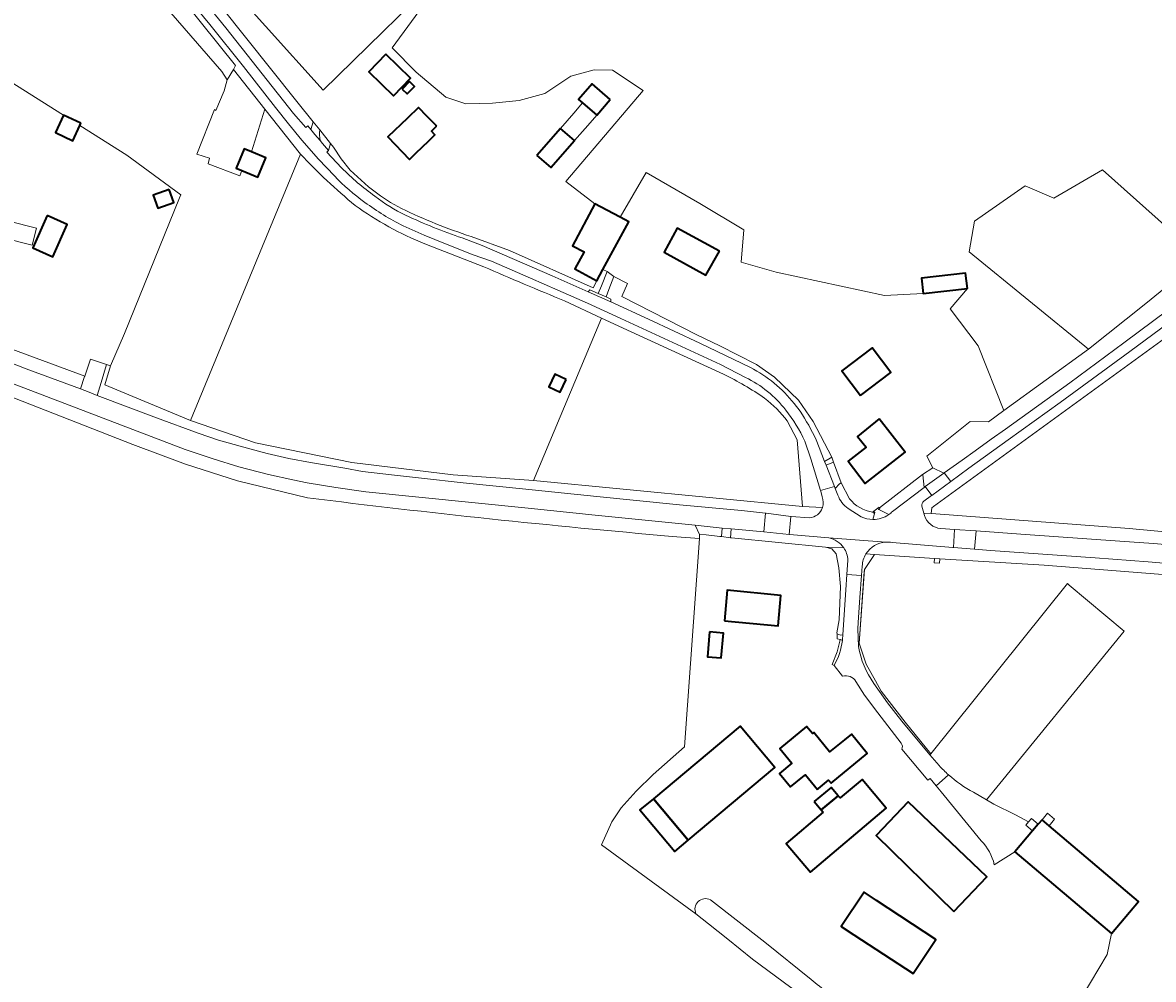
# Model space of a CAD drawing. Header units: metres. Extents: x 200176 to 205485, y 394066 to 399855.
# Tile 94 of 230: x 202569 to 202883, y 397130 to 397396. Entities that reach past the tile are written whole.
import ezdxf
from ezdxf.enums import TextEntityAlignment as Align

# ---------------------------------------------------------------- set-up
doc = ezdxf.new("R2010")
doc.units = ezdxf.units.M
for name, color, linetype, lineweight in [('B-WE-GR-BOS_GEMENGD-GV', 40, 'Continuous', 13), ('B-WE-GR-BOS_LOOF-GV', 40, 'Continuous', 13), ('B-WE-GR-BOS_NAALD-GV', 40, 'Continuous', 13), ('B-WE-GR-GRAS-GV', 60, 'Continuous', 13), ('B-WE-IE-TERREINAFSCHEIDING_KUNSTMATIG_HEKWERK-G', 20, 'IE-TERREINAFSCHEIDING-KUNSTMATIG', 18), ('B-WE-IE-TERREINAFSCHEIDING_KUNSTMATIG_MUUR-GV', 90, 'Continuous', 18), ('B-WE-OG-BEBOUWING-GV', 7, 'Continuous', 35), ('B-WE-OG-BEBOUWING-T18', 10, 'Continuous', 18), ('B-WE-OG-BEBOUWING_LAGE TRAFO-GV', 7, 'Continuous', 18), ('B-WE-OG-BEBOUWING_LOODS-GV', 7, 'Continuous', 35), ('B-WE-OG-BEBOUWING_LUIFEL-GV', 7, 'Continuous', 18), ('B-WE-OG-BEBOUWING_SCHUUR-GV', 7, 'Continuous', 35), ('B-WE-OG-TERREIN_ERF-GV', 7, 'Continuous', 18), ('B-WE-OG-TERREIN_ONBEGROEID-GV', 7, 'Continuous', 18), ('B-WE-OG-TOPOGRAFIE-T18', 10, 'Continuous', 18), ('B-WE-OG-WATER_GREPPEL-GV', 160, 'Continuous', 18), ('B-WE-OG-WEG-GV', 7, 'Continuous', 18), ('B-WE-VH-VERHARDING_ASFALT-GV', 252, 'Continuous', 18), ('B-WE-VH-VERHARDING_BEDRIJFSVLOERPLAAT-GV', 252, 'Continuous', 18), ('B-WE-VH-VERHARDING_BETONSTRAATSTEEN-GV', 252, 'Continuous', 18), ('B-WE-VH-VERHARDING_FUNDERING_ZAND-GV', 7, 'Continuous', 18), ('B-WE-VH-VERHARDING_HALFVERHARDING_GRIND-GV', 252, 'Continuous', 18), ('B-WE-VH-VERHARDING_STRAATBAKSTEEN-GV', 252, 'Continuous', 18)]:
    doc.layers.add(name, color=color, linetype=linetype, lineweight=lineweight)
doc.styles.add('NLCS-ISO-M20-T18', font='NLCS-ISO.ttf', dxfattribs={"height": 0.036})
doc.linetypes.add('IE-TERREINAFSCHEIDING-KUNSTMATIG', pattern='A,4,[82,NLCS.shx,S=0.75,R=90,X=0,Y=0],4,-2', length=10)

msp = doc.modelspace()

# ---------------------------------------------------------------- linework, layer by layer
at = {"layer": 'B-WE-GR-BOS_GEMENGD-GV', "flags": 128}
msp.add_lwpolyline([(202689.737, 397414.174), (202671.555, 397389.32), (202678.22, 397382.539), (202686.52, 397375.605), (202692.039, 397373.749), (202699.479, 397373.886), (202706.907, 397374.677), (202714.053, 397376.637), (202721.276, 397381.471), (202727.773, 397383.158), (202732.866, 397383.122), (202741.363, 397377.479), (202719.861, 397352.123), (202727.917, 397345.96), (202731.309, 397344.152), (202735.021, 397342.19), (202742.18, 397354.658), (202757.124, 397345.992), (202769.389, 397338.648), (202768.617, 397329.72), (202778.358, 397326.876), (202808.544, 397320.406), (202819.306, 397320.933), (202818.8, 397325.208), (202831.063, 397326.66), (202831.569, 397322.385), (202826.801, 397316.673), (202834.563, 397306.42), (202841.732, 397288.404), (202865.263, 397305.483), (202832.074, 397332.544), (202833.548, 397341.124), (202847.67, 397350.927), (202855.618, 397347.49), (202869.177, 397355.36), (202896.685, 397330.833)], dxfattribs=at)
at = {"layer": 'B-WE-GR-BOS_LOOF-GV', "flags": 128}
msp.add_lwpolyline([(202567.064, 397443.048), (202567.442, 397442.508), (202573.474, 397437.301), (202579.477, 397432.06), (202589.48, 397422.325), (202597.677, 397413.29), (202624.187, 397382.757), (202625.65, 397380.434), (202627.376, 397383.317), (202628.004, 397384.378), (202604.471, 397413.734), (202600.629, 397417.493), (202597.258, 397421.593), (202592.018, 397427.967), (202588.55, 397431.959), (202586.582, 397434.225), (202580.078, 397440.606), (202576.185, 397444.426), (202573.946, 397446.18)], dxfattribs=at)
at = {"layer": 'B-WE-GR-BOS_NAALD-GV', "flags": 128}
msp.add_lwpolyline([(202763.688, 397298.492), (202738.003, 397310.335), (202729.775, 397314.149), (202710.859, 397268.993), (202785.696, 397261.713), (202784.186, 397280.227), (202781.472, 397285.522)], dxfattribs=at)
at = {"layer": 'B-WE-GR-BOS_NAALD-GV'}
for points in [[(202775.182, 397291.832, 0.0427641), (202763.688, 397298.492)], [(202781.472, 397285.522, 0.066826), (202775.182, 397291.832)]]:
    msp.add_lwpolyline(points, format="xyb", dxfattribs=at)
at = {"layer": 'B-WE-GR-GRAS-GV', "flags": 128}
for points in [[(202620.277, 397413.2), (202652.351, 397377.516), (202689.737, 397414.174), (202661.849, 397441.307), (202644.234, 397438.966)], [(202622.483, 397371.888), (202622.104, 397372.168), (202617.22, 397359.752), (202620.785, 397358.609), (202620.399, 397357.023), (202629.209, 397353.687), (202629.705, 397355.177), (202628.113, 397355.835), (202630.355, 397361.255), (202632.397, 397360.411), (202636.156, 397372.24), (202627.376, 397383.317), (202625.65, 397380.434), (202624.828, 397377.322)], [(202832.074, 397332.544), (202865.263, 397305.483), (202881.21, 397318.159), (202896.685, 397330.833), (202869.177, 397355.36), (202855.618, 397347.49), (202847.67, 397350.927), (202833.548, 397341.124)]]:
    msp.add_lwpolyline(points, close=True, dxfattribs=at)
for points in [[(202546.863, 397391.514), (202580.095, 397370.562), (202584.969, 397368.32), (202584.672, 397367.673), (202597.756, 397359.422), (202612.755, 397348.403), (202612.433, 397347.585), (202597.099, 397309.848), (202593.212, 397300.81), (202591.591, 397295.536), (202615.495, 397285.675), (202646.059, 397359.745), (202636.156, 397372.24), (202632.397, 397360.411), (202630.355, 397361.255), (202628.113, 397355.835), (202629.705, 397355.177), (202629.209, 397353.687), (202620.399, 397357.023), (202620.785, 397358.609), (202617.22, 397359.752), (202622.104, 397372.168), (202622.483, 397371.888), (202624.828, 397377.322), (202625.65, 397380.434), (202624.187, 397382.757), (202597.677, 397413.29)], [(202646.059, 397359.745), (202615.495, 397285.675), (202633.503, 397279.413), (202660.316, 397273.972), (202688.483, 397270.53), (202710.859, 397268.993), (202729.775, 397314.149), (202719.531, 397318.899)], [(202697.013, 397328.393), (202680.599, 397334.81)], [(202887.478, 397309.205), (202822.124, 397261.711), (202821.654, 397261.37), (202821.505, 397259.737), (202822.794, 397259.641), (202876.558, 397255.611), (202905.392, 397252.909)], [(202647.964, 397264.141), (202628.568, 397268.813), (202614.098, 397273.49), (202599.393, 397278.982), (202553.179, 397297.047), (202553.012, 397297.113), (202547.628, 397283.584), (202531.791, 397241.39)], [(202782.469, 397127.878), (202771.837, 397135.787), (202764.976, 397141.391), (202759.529, 397145.581), (202756.072, 397148.435), (202729.814, 397167.639), (202732.632, 397173.99), (202735.279, 397177.887), (202739.47, 397182.573), (202744.178, 397187.163), (202752.865, 397194.85), (202757.044, 397252.846), (202749.486, 397253.408)], [(202901.276, 397241.606), (202852.928, 397245.425), (202823.9, 397247.163), (202823.797, 397245.929), (202822.294, 397246.054), (202822.397, 397247.287), (202805.755, 397248.332), (202802.949, 397244.224), (202802.908, 397243.652), (202801.474, 397223.718), (202803.38, 397217.839), (202806.054, 397213.235), (202807.628, 397210.391), (202814.311, 397201.708), (202821.377, 397192.929), (202859.398, 397240.276), (202859.883, 397239.871), (202875.222, 397227.057), (202836.926, 397180.099), (202838.973, 397178.921), (202844.979, 397175.978), (202848.584, 397174.037), (202849.414, 397174.928), (202851.311, 397173.364), (202852.337, 397174.575), (202853.885, 397176.402), (202855.834, 397174.751), (202854.286, 397172.924), (202879.162, 397151.849), (202871.626, 397142.98), (202870.451, 397137.117), (202842.673, 397090.369)]]:
    msp.add_lwpolyline(points, dxfattribs=at)
at = {"layer": 'B-WE-GR-GRAS-GV'}
for points in [[(202661.242, 397345.481, -0.0318917), (202646.059, 397359.745)], [(202680.599, 397334.81, -0.061819), (202661.242, 397345.481)], [(202719.531, 397318.899, -0.0037833), (202697.013, 397328.393)], [(202749.486, 397253.408, -0.0094405), (202647.964, 397264.141)]]:
    msp.add_lwpolyline(points, format="xyb", dxfattribs=at)
at = {"layer": 'B-WE-IE-TERREINAFSCHEIDING_KUNSTMATIG_HEKWERK-G', "flags": 128}
for points in [[(202636.156, 397372.24), (202627.376, 397383.317)], [(202865.263, 397305.483), (202881.21, 397318.159), (202896.685, 397330.833)], [(202615.495, 397285.675), (202591.591, 397295.536)], [(202819.118, 397270.636), (202807.114, 397261.357)], [(202805.755, 397248.332), (202802.949, 397244.224), (202801.474, 397223.718), (202803.38, 397217.839), (202806.054, 397213.235), (202807.628, 397210.391), (202814.311, 397201.708), (202821.377, 397192.929)], [(202822.397, 397247.287), (202805.755, 397248.332)], [(202852.928, 397245.425), (202901.276, 397241.606), (202925.751, 397238.895)]]:
    msp.add_lwpolyline(points, dxfattribs=at)
at = {"layer": 'B-WE-IE-TERREINAFSCHEIDING_KUNSTMATIG_MUUR-GV', "flags": 128}
for points in [[(202806.668, 397261.251), (202806.919, 397260.912), (202807.258, 397261.163), (202807.114, 397261.357), (202807.007, 397261.502)], [(202805.262, 397260.161), (202805.508, 397259.826), (202805.843, 397260.072), (202805.597, 397260.407)]]:
    msp.add_lwpolyline(points, close=True, dxfattribs=at)
at = {"layer": 'B-WE-OG-BEBOUWING-GV', "flags": 128}
for points in [[(202669.794, 397387.515), (202665.052, 397382.636), (202671.908, 397375.987), (202676.643, 397380.867)], [(202674.315, 397377.827), (202675.698, 397376.479), (202677.734, 397378.567), (202676.35, 397379.916)], [(202732.246, 397374.941), (202727.216, 397379.332), (202723.416, 397374.978), (202724.543, 397373.995), (202728.447, 397370.588)], [(202683.894, 397367.553), (202683.787, 397367.662), (202681.305, 397370.206), (202678.861, 397372.711), (202675.784, 397369.715), (202670.377, 397364.543), (202676.356, 397358.292), (202678.162, 397360.02), (202681.732, 397363.435), (202683.461, 397365.115), (202682.459, 397366.146)], [(202584.969, 397368.32), (202580.095, 397370.562), (202577.865, 397365.714), (202582.74, 397363.472), (202584.672, 397367.673)], [(202711.799, 397359.395), (202715.699, 397355.983), (202722.268, 397363.509), (202718.364, 397366.916)], [(202609.525, 397349.92), (202605.105, 397348.365), (202606.376, 397344.753), (202610.796, 397346.308)], [(202730.207, 397327.685), (202737.407, 397340.93), (202735.021, 397342.19), (202731.309, 397344.152), (202727.917, 397345.96), (202721.738, 397334.242), (202724.953, 397332.527), (202722.388, 397327.808), (202728.475, 397324.499)], [(202575.538, 397342.641), (202571.55, 397333.711), (202577.173, 397331.201), (202581.161, 397340.13)], [(202762.571, 397332.785), (202750.862, 397339.115), (202747.211, 397332.51), (202758.86, 397326.072)], [(202831.569, 397322.385), (202831.063, 397326.66), (202818.8, 397325.208), (202819.306, 397320.933)], [(202801.806, 397292.615), (202810.253, 397298.966), (202805.098, 397305.822), (202796.651, 397299.471)], [(202807.049, 397286.09), (202801.025, 397281.236), (202803.452, 397278.25), (202798.395, 397274.318), (202803.185, 397268.157), (202814.285, 397276.822)], [(202763.979, 397229.912), (202778.914, 397228.487), (202779.723, 397236.974), (202764.791, 397238.402)], [(202759.838, 397226.856), (202759.25, 397219.906), (202763.113, 397219.576), (202763.7, 397226.525)], [(202789.889, 397183.017), (202790.196, 397183.272), (202792.971, 397185.577), (202793.666, 397184.75), (202803.729, 397192.987), (202799.293, 397198.405), (202797.359, 397196.822), (202793.236, 397193.447), (202788.835, 397198.892), (202788.445, 397198.588), (202786.854, 397200.533), (202779.374, 397194.439), (202782.768, 397190.273), (202779.313, 397187.457), (202782.372, 397183.72), (202785.819, 397186.528), (202786.544, 397187.11)], [(202791.445, 397176.676), (202781.177, 397168.014), (202787.957, 397160.035), (202809.017, 397177.8), (202802.265, 397185.803), (202796.141, 397180.637), (202795.646, 397181.224), (202790.924, 397177.293)], [(202788.961, 397179.621), (202790.924, 397177.293), (202795.646, 397181.224), (202793.657, 397183.582)], [(202744.247, 397180.433), (202740.488, 397177.29), (202750.164, 397165.734), (202753.919, 397168.883)], [(202827.783, 397149.048), (202836.975, 397158.661), (202815.097, 397179.582), (202806.19, 397170.24)], [(202871.626, 397142.98), (202879.162, 397151.849), (202854.286, 397172.924), (202852.337, 397174.575), (202851.311, 397173.364), (202849.71, 397171.474), (202844.814, 397165.694)]]:
    msp.add_lwpolyline(points, close=True, dxfattribs=at)
at = {"layer": 'B-WE-OG-BEBOUWING_LAGE TRAFO-GV', "flags": 128}
msp.add_lwpolyline([(202823.9, 397247.163), (202822.397, 397247.287), (202822.294, 397246.054), (202823.797, 397245.929)], close=True, dxfattribs=at)
at = {"layer": 'B-WE-OG-BEBOUWING_LOODS-GV', "flags": 128}
for points in [[(202753.919, 397168.883), (202777.987, 397189.068), (202768.346, 397200.583), (202744.247, 397180.433)], [(202806.248, 397152.132), (202802.853, 397154.433), (202796.459, 397144.856), (202799.995, 397142.591), (202816.515, 397131.765), (202822.768, 397141.306)]]:
    msp.add_lwpolyline(points, close=True, dxfattribs=at)
at = {"layer": 'B-WE-OG-BEBOUWING_LUIFEL-GV', "flags": 128}
for points in [[(202728.447, 397370.588), (202724.543, 397373.995), (202722.058, 397371.148), (202718.364, 397366.916), (202722.268, 397363.509), (202725.961, 397367.741)], [(202564.907, 397341.085), (202563.706, 397336.394), (202571.38, 397334.429), (202572.582, 397339.119)]]:
    msp.add_lwpolyline(points, close=True, dxfattribs=at)
at = {"layer": 'B-WE-OG-BEBOUWING_SCHUUR-GV', "flags": 128}
for points in [[(202629.705, 397355.177), (202634.206, 397353.315), (202636.448, 397358.735), (202632.397, 397360.411), (202630.355, 397361.255), (202628.113, 397355.835)], [(202719.96, 397297.085), (202716.809, 397298.557), (202715.134, 397294.972), (202718.285, 397293.5)]]:
    msp.add_lwpolyline(points, close=True, dxfattribs=at)
at = {"layer": 'B-WE-OG-TERREIN_ERF-GV', "flags": 128}
for points in [[(202610.068, 397416.262), (202616.845, 397409.802), (202645.067, 397374.373), (202649.567, 397368.75), (202651.402, 397366.457), (202654.443, 397362.658), (202655.198, 397361.715), (202657.401, 397358.404), (202659.901, 397355.311)], [(202693.515, 397336.825), (202704.237, 397332.918), (202727.438, 397322.568), (202728.475, 397324.499), (202722.388, 397327.808), (202724.953, 397332.527), (202721.738, 397334.242), (202727.917, 397345.96), (202719.861, 397352.123), (202741.363, 397377.479), (202732.866, 397383.122), (202727.773, 397383.158), (202721.276, 397381.471), (202714.053, 397376.637), (202706.907, 397374.677), (202699.479, 397373.886), (202692.039, 397373.749), (202686.52, 397375.605), (202678.22, 397382.539), (202671.555, 397389.32), (202689.737, 397414.174), (202652.351, 397377.516), (202620.277, 397413.2)], [(202562.489, 397306.651), (202586.038, 397297.977), (202587.673, 397302.745), (202592.13, 397301.188), (202593.212, 397300.81), (202597.099, 397309.848), (202612.433, 397347.585), (202612.755, 397348.403), (202597.756, 397359.422), (202584.672, 397367.673), (202582.74, 397363.472), (202577.865, 397365.714), (202580.095, 397370.562), (202546.863, 397391.514)], [(202819.118, 397270.636), (202821.92, 397272.506), (202820.265, 397275.688), (202832.374, 397285.365), (202837.468, 397285.309), (202841.732, 397288.404), (202834.563, 397306.42), (202826.801, 397316.673), (202831.569, 397322.385), (202819.306, 397320.933), (202808.544, 397320.406), (202778.358, 397326.876), (202768.617, 397329.72), (202769.389, 397338.648), (202757.124, 397345.992), (202742.18, 397354.658), (202735.021, 397342.19), (202737.407, 397340.93), (202730.207, 397327.685), (202731.34, 397327.09), (202733.209, 397325.714), (202737.002, 397323.735), (202735.456, 397320.179), (202756.288, 397309.436), (202762.676, 397306.45), (202772.897, 397301.21), (202777.954, 397297.717), (202784.556, 397291.299), (202788.64, 397285.347), (202793.838, 397275.481), (202794.362, 397274.067), (202796.483, 397268.346), (202798.771, 397263.883)], [(202668.268, 397348.121), (202671.132, 397346.25), (202674.139, 397344.619)], [(202805.262, 397260.161), (202805.597, 397260.407), (202806.668, 397261.251), (202807.007, 397261.502), (202807.114, 397261.357), (202819.118, 397270.636)], [(202765.638, 397253.014), (202763.168, 397253.357), (202762.735, 397253.402), (202758.882, 397253.801), (202757.043, 397253.923), (202757.044, 397252.846), (202752.865, 397194.85), (202744.178, 397187.163), (202739.47, 397182.573), (202735.279, 397177.887), (202732.632, 397173.99), (202729.814, 397167.639), (202756.072, 397148.435)], [(202796.868, 397214.553), (202794.487, 397217.501), (202793.986, 397217.805), (202795.381, 397221.27), (202796.113, 397224.221), (202796.2, 397224.733), (202795.364, 397224.945), (202795.336, 397226.269), (202795.279, 397226.618), (202795.909, 397230.202), (202796.321, 397239.45), (202795.788, 397244.63), (202795.08, 397248.547), (202793.853, 397249.916), (202792.113, 397250.419), (202765.949, 397252.984), (202765.638, 397253.014)], [(202801.25, 397222.798), (202801.061, 397227.657), (202801.171, 397229.431), (202801.638, 397236.369), (202802.126, 397242.499), (202798.053, 397242.824), (202797.73, 397238.523), (202796.908, 397226.011), (202796.903, 397225.94)], [(202794.487, 397217.501), (202796.868, 397214.553)], [(202813.158, 397195.924), (202806.68, 397204.275), (202802.93, 397209.247), (202800.545, 397213.011)], [(202800.545, 397213.011), (202802.93, 397209.247), (202806.68, 397204.275), (202813.158, 397195.924)], [(202823.686, 397189.653), (202821.167, 397192.673), (202813.379, 397202.014), (202809.324, 397207.142), (202805.544, 397212.476)], [(202835.407, 397168.725), (202824.312, 397182.351), (202822.929, 397183.994), (202821.191, 397186.058), (202820.601, 397185.559), (202813.343, 397194.168)], [(202813.343, 397194.168), (202820.601, 397185.559), (202821.191, 397186.058), (202822.929, 397183.994), (202826.341, 397187.079)], [(202826.341, 397187.079), (202822.929, 397183.994), (202824.312, 397182.351), (202835.407, 397168.725)], [(202844.814, 397165.694), (202849.71, 397171.474), (202847.811, 397173.068), (202848.584, 397174.037), (202844.979, 397175.978), (202838.973, 397178.921), (202836.926, 397180.099), (202833.26, 397182.208)], [(202822.823, 397101.541), (202833.301, 397094.764), (202842.158, 397089.501), (202842.673, 397090.369), (202870.451, 397137.117), (202871.626, 397142.98), (202844.814, 397165.694), (202839.048, 397162.079)], [(202839.048, 397162.079), (202844.814, 397165.694)], [(202760.079, 397152.285), (202775.261, 397140.495), (202788.09, 397130.17)]]:
    msp.add_lwpolyline(points, dxfattribs=at)
for points in [[(202669.794, 397387.515), (202676.643, 397380.867), (202671.908, 397375.987), (202665.052, 397382.636)], [(202674.315, 397377.827), (202676.35, 397379.916), (202677.734, 397378.567), (202675.698, 397376.479)], [(202727.216, 397379.332), (202732.246, 397374.941), (202728.447, 397370.588), (202724.543, 397373.995), (202723.416, 397374.978)], [(202683.787, 397367.662), (202683.894, 397367.553), (202682.459, 397366.146), (202683.461, 397365.115), (202681.732, 397363.435), (202678.162, 397360.02), (202676.356, 397358.292), (202670.377, 397364.543), (202675.784, 397369.715), (202678.861, 397372.711), (202681.305, 397370.206)], [(202722.268, 397363.509), (202715.699, 397355.983), (202711.799, 397359.395), (202718.364, 397366.916)], [(202609.525, 397349.92), (202610.796, 397346.308), (202606.376, 397344.753), (202605.105, 397348.365)], [(202575.538, 397342.641), (202581.161, 397340.13), (202577.173, 397331.201), (202571.55, 397333.711)], [(202750.862, 397339.115), (202762.571, 397332.785), (202758.86, 397326.072), (202747.211, 397332.51)], [(202801.806, 397292.615), (202796.651, 397299.471), (202805.098, 397305.822), (202810.253, 397298.966)], [(202803.452, 397278.25), (202801.025, 397281.236), (202807.049, 397286.09), (202814.285, 397276.822), (202803.185, 397268.157), (202798.395, 397274.318)], [(202763.979, 397229.912), (202764.791, 397238.402), (202779.723, 397236.974), (202778.914, 397228.487)], [(202759.838, 397226.856), (202763.7, 397226.525), (202763.113, 397219.576), (202759.25, 397219.906)], [(202753.919, 397168.883), (202750.164, 397165.734), (202740.488, 397177.29), (202744.247, 397180.433), (202768.346, 397200.583), (202777.987, 397189.068)], [(202790.196, 397183.272), (202789.889, 397183.017), (202786.544, 397187.11), (202785.819, 397186.528), (202782.372, 397183.72), (202779.313, 397187.457), (202782.768, 397190.273), (202779.374, 397194.439), (202786.854, 397200.533), (202788.445, 397198.588), (202788.835, 397198.892), (202793.236, 397193.447), (202797.359, 397196.822), (202799.293, 397198.405), (202803.729, 397192.987), (202793.666, 397184.75), (202792.971, 397185.577)], [(202781.177, 397168.014), (202791.445, 397176.676), (202790.924, 397177.293), (202788.961, 397179.621), (202793.657, 397183.582), (202795.646, 397181.224), (202796.141, 397180.637), (202802.265, 397185.803), (202809.017, 397177.8), (202787.957, 397160.035)], [(202806.19, 397170.24), (202815.097, 397179.582), (202836.975, 397158.661), (202827.783, 397149.048)], [(202849.71, 397171.474), (202851.311, 397173.364), (202849.414, 397174.928), (202848.584, 397174.037), (202847.811, 397173.068)], [(202799.995, 397142.591), (202796.459, 397144.856), (202802.853, 397154.433), (202806.248, 397152.132), (202822.768, 397141.306), (202816.515, 397131.765)]]:
    msp.add_lwpolyline(points, close=True, dxfattribs=at)
at = {"layer": 'B-WE-OG-TERREIN_ERF-GV'}
for points in [[(202659.901, 397355.311, 0.0386395), (202668.268, 397348.121)], [(202674.139, 397344.619, 0.0335389), (202693.515, 397336.825)], [(202798.771, 397263.883, 0.1917957), (202805.262, 397260.161)], [(202796.791, 397224.467, -0.1017148), (202794.487, 397217.501)], [(202796.903, 397225.94, -0.0201983), (202796.791, 397224.467)], [(202805.544, 397212.476, -0.1067472), (202801.25, 397222.798)], [(202800.545, 397213.011, 0.3355517), (202796.868, 397214.553)], [(202796.868, 397214.553, -0.3355517), (202800.545, 397213.011)], [(202813.343, 397194.168, 0.2613683), (202813.158, 397195.924)], [(202813.158, 397195.924, -0.2613683), (202813.343, 397194.168)], [(202826.341, 397187.079, -0.0238846), (202823.686, 397189.653)], [(202833.26, 397182.208, -0.0545959), (202826.341, 397187.079)], [(202839.048, 397162.079, 0.1443362), (202835.407, 397168.725)], [(202835.407, 397168.725, -0.1443362), (202839.048, 397162.079)], [(202756.072, 397148.435, -0.7264257), (202760.079, 397152.285)], [(202788.09, 397130.17, 0.0661915), (202798.085, 397123.574)]]:
    msp.add_lwpolyline(points, format="xyb", dxfattribs=at)
at = {"layer": 'B-WE-OG-TERREIN_ONBEGROEID-GV', "flags": 128}
msp.add_lwpolyline([(202833.26, 397182.208), (202836.926, 397180.099), (202875.222, 397227.057), (202859.883, 397239.871), (202859.398, 397240.276), (202821.377, 397192.929), (202821.167, 397192.673), (202823.686, 397189.653)], dxfattribs=at)
at = {"layer": 'B-WE-OG-TERREIN_ONBEGROEID-GV'}
for points in [[(202823.686, 397189.653, 0.0238846), (202826.341, 397187.079)], [(202826.341, 397187.079, 0.0545959), (202833.26, 397182.208)]]:
    msp.add_lwpolyline(points, format="xyb", dxfattribs=at)
at = {"layer": 'B-WE-OG-WATER_GREPPEL-GV'}
for points in [[(202760.079, 397152.285, 0.7264257), (202756.072, 397148.435)], [(202798.085, 397123.574, -0.0661915), (202788.09, 397130.17)]]:
    msp.add_lwpolyline(points, format="xyb", dxfattribs=at)
at = {"layer": 'B-WE-OG-WATER_GREPPEL-GV', "flags": 128}
for points in [[(202788.09, 397130.17), (202775.261, 397140.495), (202760.079, 397152.285)], [(202756.072, 397148.435), (202759.529, 397145.581), (202764.976, 397141.391), (202771.837, 397135.787), (202782.469, 397127.878), (202822.823, 397101.541)]]:
    msp.add_lwpolyline(points, dxfattribs=at)
at = {"layer": 'B-WE-OG-WEG-GV', "flags": 128}
for points in [[(202580.743, 397441.284), (202587.294, 397435.021), (202589.32, 397432.627), (202593.201, 397428.04), (202594.579, 397426.412), (202597.917, 397422.134), (202604.471, 397413.734), (202628.004, 397384.378), (202627.376, 397383.317), (202636.156, 397372.24), (202646.059, 397359.745)], [(202655.481, 397353.673), (202651.03, 397358.346), (202646.432, 397363.647), (202642.723, 397368.128), (202639.089, 397372.67), (202630.153, 397384.147), (202620.853, 397395.773), (202613.794, 397404.381), (202607.825, 397411.761), (202601.727, 397419.437), (202596.099, 397426.455), (202591.885, 397431.51), (202588.826, 397435.117), (202585.552, 397438.531)], [(202610.214, 397413.514), (202625.312, 397394.9), (202644.089, 397371.072), (202647.521, 397367.107), (202648.089, 397367.597), (202648.94, 397366.582), (202649.567, 397368.75), (202645.067, 397374.373), (202616.845, 397409.802), (202610.068, 397416.262)], [(202659.901, 397355.311), (202657.401, 397358.404), (202655.198, 397361.715), (202654.443, 397362.658), (202653.844, 397360.729), (202653.361, 397360.286), (202657.502, 397355.949)], [(202674.139, 397344.619), (202671.132, 397346.25), (202668.268, 397348.121)], [(202769.845, 397297.621), (202762.858, 397301.199), (202735.161, 397314.062), (202725.895, 397318.274), (202717.61, 397321.893), (202710.012, 397325.278), (202699.217, 397329.934), (202694.127, 397331.754), (202686.354, 397334.753), (202680.433, 397337.19), (202674.593, 397339.815)], [(202704.237, 397332.918), (202693.515, 397336.825)], [(202680.599, 397334.81), (202697.013, 397328.393)], [(202691.048, 397336.438), (202696.62, 397334.29), (202716.058, 397325.881), (202726.037, 397321.469), (202726.517, 397321.969), (202728.826, 397320.972), (202729.778, 397323.107), (202731.34, 397327.09), (202730.207, 397327.685), (202728.475, 397324.499), (202727.438, 397322.568), (202704.237, 397332.918)], [(202896.685, 397330.833), (202881.21, 397318.159), (202865.263, 397305.483), (202841.732, 397288.404), (202837.468, 397285.309), (202832.374, 397285.365), (202820.265, 397275.688), (202821.92, 397272.506), (202824.989, 397271.032), (202825.002, 397271.042), (202825.121, 397271.126), (202830.107, 397274.632), (202833.752, 397277.195), (202838.225, 397280.406), (202842.142, 397283.216), (202860.053, 397296.154), (202875.122, 397307.225), (202891.42, 397319.432)], [(202793.838, 397275.481), (202788.64, 397285.347), (202784.556, 397291.299), (202777.954, 397297.717), (202772.897, 397301.21), (202762.676, 397306.45), (202756.288, 397309.436), (202735.456, 397320.179), (202737.002, 397323.735), (202733.209, 397325.714), (202731.825, 397322.051), (202731.081, 397319.999), (202732.375, 397319.44), (202732.424, 397318.682), (202742.896, 397313.832), (202757.144, 397307.125), (202771.226, 397300.355)], [(202719.531, 397318.899), (202729.775, 397314.149), (202738.003, 397310.335), (202763.688, 397298.492)], [(202818.922, 397261.778), (202819.471, 397259.906), (202821.505, 397259.737), (202821.654, 397261.37), (202822.124, 397261.711), (202887.478, 397309.205), (202887.668, 397309.343), (202887.776, 397309.207), (202888.127, 397309.46), (202895.607, 397315.271)], [(202895.607, 397315.271), (202895.524, 397315.38), (202895.421, 397315.325), (202893.415, 397317.187), (202876.751, 397304.848), (202857.35, 397290.626), (202842.936, 397280.233), (202831.997, 397272.351), (202826.968, 397268.661), (202821.729, 397264.817), (202821.631, 397264.745), (202819.481, 397263.201)], [(202749.486, 397253.408), (202757.044, 397252.846), (202757.043, 397253.923), (202755.842, 397256.499), (202728.044, 397259.315), (202709.371, 397261.262), (202664.196, 397265.808), (202655.887, 397266.967), (202647.915, 397268.344), (202643.941, 397269.102), (202637.179, 397270.612), (202628.933, 397272.789), (202621.796, 397274.956), (202613.999, 397277.608), (202565.901, 397295.934), (202556.569, 397299.505), (202553.012, 397297.113), (202553.179, 397297.047), (202599.393, 397278.982), (202614.098, 397273.49), (202628.568, 397268.813), (202647.964, 397264.141)], [(202791.268, 397261.402), (202785.696, 397261.713), (202710.859, 397268.993), (202688.483, 397270.53), (202660.316, 397273.972), (202633.503, 397279.413), (202615.495, 397285.675), (202591.591, 397295.536), (202593.212, 397300.81), (202592.13, 397301.188), (202590.615, 397296.171)], [(202590.615, 397296.171), (202589.524, 397292.641), (202606.022, 397286.338), (202617.554, 397282.076), (202623.244, 397280.213), (202631.965, 397277.757), (202636.76, 397276.491), (202642.806, 397275.096), (202648.859, 397273.957), (202658.379, 397272.341), (202663.267, 397271.409), (202672.167, 397270.42), (202679.751, 397269.635), (202691.345, 397268.321), (202707.846, 397266.677), (202728.456, 397264.531), (202751.512, 397262.195), (202768.739, 397260.569), (202775.411, 397259.903), (202775.573, 397259.887), (202782.468, 397258.978), (202782.564, 397258.965), (202787.623, 397258.551)], [(202783.367, 397290.356), (202785.049, 397288.205)], [(202781.472, 397285.522), (202784.186, 397280.227), (202785.696, 397261.713), (202791.268, 397261.402)], [(202789.484, 397280.243), (202790.349, 397278.109), (202791.85, 397274.264), (202793.838, 397275.481)], [(202791.172, 397264.433), (202790.802, 397266.014), (202790.745, 397266.196), (202787.997, 397275.005), (202786.328, 397279.899)], [(202798.771, 397263.883), (202796.483, 397268.346), (202795.977, 397267.996), (202794.819, 397266.692)], [(202794.819, 397266.692), (202795.57, 397264.894)], [(202798.41, 397261.149), (202802.031, 397258.865)], [(202805.299, 397258.095), (202805.843, 397260.072), (202805.508, 397259.826), (202805.262, 397260.161)], [(203121.194, 397179.631), (203120.097, 397182.842), (203117.168, 397181.842), (203113.339, 397181.032), (203107.731, 397181.064), (203102.652, 397181.147), (203096.957, 397181.876), (203091.756, 397183.573), (203085.884, 397186.051), (203079.946, 397188.226), (203056.169, 397202.192), (203042.285, 397209.485), (203027.063, 397216.961), (203012.403, 397224.737), (202985.19, 397235.787), (202947.509, 397245.802), (202924.781, 397251.409), (202905.392, 397252.909), (202876.558, 397255.611), (202822.794, 397259.641), (202821.505, 397259.737), (202819.471, 397259.906), (202819.687, 397259.172)], [(202824.166, 397255.592), (202827.965, 397255.349), (202828.001, 397255.346), (202834.033, 397254.916), (202846.433, 397254.032), (202874.007, 397252.051), (202883.358, 397251.407), (202901.81, 397249.895), (202911.837, 397248.828), (202922.938, 397247.408), (202934.096, 397245.589), (202945.735, 397243.247), (202956.524, 397240.721), (202966.459, 397238.041), (202977.029, 397234.831), (202982.234, 397233.173), (202993.269, 397229.358), (203002.155, 397225.921), (203012.4, 397221.638), (203026.189, 397215.242), (203036.827, 397209.663), (203053.922, 397200.209), (203067.326, 397192.724)], [(203039.643, 397201.567), (203039.214, 397202.305), (203033.333, 397205.504), (203023.339, 397210.727), (203012.089, 397215.994), (203000.118, 397221.083), (202991.511, 397224.413), (202982.286, 397227.618), (202973.074, 397230.536), (202959.858, 397234.394), (202948.743, 397237.207), (202938.117, 397239.411), (202929.081, 397241.127), (202920.445, 397242.48), (202909.844, 397243.765), (202899.225, 397244.845), (202881.89, 397246.3), (202867.091, 397247.45), (202837.965, 397249.512), (202833.601, 397249.859), (202827.744, 397250.325), (202827.566, 397250.339), (202810.614, 397251.688)], [(202805.544, 397212.476), (202809.324, 397207.142), (202813.379, 397202.014), (202821.167, 397192.673), (202821.377, 397192.929), (202814.311, 397201.708), (202807.628, 397210.391), (202806.054, 397213.235), (202803.38, 397217.839), (202801.474, 397223.718), (202802.908, 397243.652), (202802.949, 397244.224), (202805.755, 397248.332), (202803.365, 397248.538)], [(202803.365, 397248.538), (202805.755, 397248.332), (202822.397, 397247.287)], [(202822.397, 397247.287), (202823.9, 397247.163), (202852.928, 397245.425), (202901.276, 397241.606), (202925.751, 397238.895), (202936.642, 397236.871), (202952.494, 397232.909), (202967.586, 397228.783), (202978.059, 397225.504), (202989.334, 397221.547), (203001.437, 397217.164), (203020.944, 397208.863), (203022.034, 397208.399), (203024.715, 397208.109), (203027.799, 397206.385), (203034.467, 397202.657), (203033.481, 397198.62), (203035.265, 397196.625), (203035.089, 397193.911), (203035.448, 397193.686)], [(202802.335, 397245.132), (202802.126, 397242.499), (202801.638, 397236.369), (202801.171, 397229.431)], [(202801.171, 397229.431), (202801.061, 397227.657), (202801.25, 397222.798)]]:
    msp.add_lwpolyline(points, dxfattribs=at)
at = {"layer": 'B-WE-OG-WEG-GV'}
for points in [[(202646.059, 397359.745, 0.0318917), (202661.242, 397345.481)], [(202657.502, 397355.949, 0.0468606), (202666.736, 397348.071)], [(202663.982, 397346.326, -0.0495905), (202655.481, 397353.673)], [(202668.268, 397348.121, -0.0386395), (202659.901, 397355.311)], [(202674.593, 397339.815, -0.0456821), (202663.982, 397346.326)], [(202666.736, 397348.071, 0.0571086), (202675.3, 397342.75)], [(202661.242, 397345.481, 0.061819), (202680.599, 397334.81)], [(202693.515, 397336.825, -0.0335389), (202674.139, 397344.619)], [(202675.3, 397342.75, 0.029574), (202691.048, 397336.438)], [(202697.013, 397328.393, 0.0037833), (202719.531, 397318.899)], [(202771.226, 397300.355, -0.1107531), (202783.367, 397290.356)], [(202763.688, 397298.492, -0.0427641), (202775.182, 397291.832)], [(202781.062, 397288.521, 0.1169922), (202769.845, 397297.621)], [(202775.182, 397291.832, -0.066826), (202781.472, 397285.522)], [(202786.328, 397279.899, 0.0646766), (202781.062, 397288.521)], [(202785.049, 397288.205, -0.0400819), (202789.484, 397280.243)], [(202791.268, 397261.402, 0.1840906), (202791.172, 397264.433)], [(202795.57, 397264.894, 0.1650641), (202798.41, 397261.149)], [(202647.964, 397264.141, 0.0094405), (202749.486, 397253.408)], [(202787.623, 397258.551, 0.295481), (202791.268, 397261.402)], [(202805.262, 397260.161, -0.1917957), (202798.771, 397263.883)], [(202819.481, 397263.201, 0.245233), (202818.922, 397261.778)], [(202802.031, 397258.865, 0.1125588), (202805.299, 397258.095)], [(202819.687, 397259.172, 0.3152935), (202824.166, 397255.592)], [(202808.917, 397251.814, 0.2470165), (202803.365, 397248.538)], [(202810.614, 397251.688, 0.0622518), (202808.917, 397251.814)], [(202803.365, 397248.538, 0.1308743), (202802.335, 397245.132)], [(202801.25, 397222.798, 0.1067472), (202805.544, 397212.476)]]:
    msp.add_lwpolyline(points, format="xyb", dxfattribs=at)
at = {"layer": 'B-WE-OG-WEG-GV', "flags": 128}
for points in [[(202585.997, 397297.858), (202586.038, 397297.977), (202562.489, 397306.651), (202561.756, 397306.732), (202561.673, 397305.238), (202561.624, 397304.975), (202561.855, 397303.737), (202562.22, 397302.909), (202570.508, 397299.767), (202584.811, 397294.422)], [(202794.579, 397267.305), (202794.819, 397266.692), (202795.977, 397267.996), (202796.483, 397268.346), (202794.362, 397274.067), (202792.26, 397273.22)]]:
    msp.add_lwpolyline(points, close=True, dxfattribs=at)
at = {"layer": 'B-WE-VH-VERHARDING_ASFALT-GV', "flags": 128}
for points in [[(202657.502, 397355.949), (202653.361, 397360.286), (202653.844, 397360.729), (202652.209, 397362.68), (202651.511, 397363.514), (202650.073, 397365.229), (202648.94, 397366.582), (202648.089, 397367.597), (202647.521, 397367.107), (202644.089, 397371.072), (202625.312, 397394.9), (202610.214, 397413.514), (202604.995, 397419.869), (202598.59, 397428.109), (202594.596, 397433.064), (202588.198, 397439.797), (202586.594, 397441.385), (202583.299, 397444.502), (202583.279, 397444.52), (202579.909, 397447.515), (202574.507, 397451.706), (202568.872, 397455.579), (202564.597, 397458.209)], [(202585.552, 397438.531), (202588.826, 397435.117), (202591.885, 397431.51), (202596.099, 397426.455), (202601.727, 397419.437), (202607.825, 397411.761), (202613.794, 397404.381), (202620.853, 397395.773), (202630.153, 397384.147), (202639.089, 397372.67), (202642.723, 397368.128), (202646.432, 397363.647), (202651.03, 397358.346), (202655.481, 397353.673)], [(202674.593, 397339.815), (202680.433, 397337.19), (202686.354, 397334.753), (202694.127, 397331.754), (202699.217, 397329.934), (202710.012, 397325.278), (202717.61, 397321.893), (202725.895, 397318.274), (202735.161, 397314.062), (202762.858, 397301.199), (202769.845, 397297.621)], [(202771.226, 397300.355), (202757.144, 397307.125), (202742.896, 397313.832), (202732.424, 397318.682), (202726.037, 397321.469), (202716.058, 397325.881), (202696.62, 397334.29), (202691.048, 397336.438)], [(202891.42, 397319.432), (202875.122, 397307.225), (202860.053, 397296.154), (202842.142, 397283.216), (202838.225, 397280.406), (202833.752, 397277.195), (202830.107, 397274.632), (202825.121, 397271.126), (202826.968, 397268.661), (202831.997, 397272.351), (202842.936, 397280.233), (202857.35, 397290.626), (202876.751, 397304.848), (202893.415, 397317.187)], [(202565.901, 397295.934), (202613.999, 397277.608), (202621.796, 397274.956), (202628.933, 397272.789), (202637.179, 397270.612), (202643.941, 397269.102), (202647.915, 397268.344), (202655.887, 397266.967), (202664.196, 397265.808), (202709.371, 397261.262), (202728.044, 397259.315), (202755.842, 397256.499), (202763.393, 397255.734), (202765.88, 397255.484), (202774.937, 397254.637), (202775.411, 397259.903), (202768.739, 397260.569), (202751.512, 397262.195), (202728.456, 397264.531), (202707.846, 397266.677), (202691.345, 397268.321), (202679.751, 397269.635), (202672.167, 397270.42), (202663.267, 397271.409), (202658.379, 397272.341), (202648.859, 397273.957), (202642.806, 397275.096), (202636.76, 397276.491), (202631.965, 397277.757), (202623.244, 397280.213), (202617.554, 397282.076), (202606.022, 397286.338), (202589.524, 397292.641), (202587.266, 397293.504), (202584.811, 397294.422), (202570.508, 397299.767), (202562.22, 397302.909)], [(202785.049, 397288.205), (202783.367, 397290.356)], [(202786.328, 397279.899), (202787.997, 397275.005), (202790.745, 397266.196), (202794.579, 397267.305), (202792.26, 397273.22), (202791.85, 397274.264), (202790.349, 397278.109), (202789.484, 397280.243)], [(202795.57, 397264.894), (202794.819, 397266.692), (202794.579, 397267.305), (202790.745, 397266.196), (202790.802, 397266.014), (202791.172, 397264.433)], [(202819.481, 397263.201), (202821.631, 397264.745), (202821.729, 397264.817), (202819.871, 397267.263), (202819.578, 397267.047), (202819.514, 397267), (202810.758, 397260.364)], [(202802.031, 397258.865), (202798.41, 397261.149)], [(202819.687, 397259.172), (202819.471, 397259.906), (202818.922, 397261.778)], [(202787.623, 397258.551), (202782.564, 397258.965), (202782.468, 397258.978), (202782.031, 397253.974), (202782.099, 397253.968), (202793.027, 397253.007), (202808.917, 397251.814)], [(202810.614, 397251.688), (202827.566, 397250.339), (202827.744, 397250.325), (202828.001, 397255.346), (202827.965, 397255.349), (202824.166, 397255.592)], [(202883.358, 397251.407), (202874.007, 397252.051), (202846.433, 397254.032), (202834.033, 397254.916), (202833.601, 397249.859), (202837.965, 397249.512), (202867.091, 397247.45), (202881.89, 397246.3), (202899.225, 397244.845)], [(202808.917, 397251.814), (202793.027, 397253.007)], [(202798.353, 397246.806), (202798.053, 397242.824)], [(202798.053, 397242.824), (202802.126, 397242.499), (202802.335, 397245.132)]]:
    msp.add_lwpolyline(points, dxfattribs=at)
at = {"layer": 'B-WE-VH-VERHARDING_ASFALT-GV'}
for points in [[(202666.736, 397348.071, -0.0468606), (202657.502, 397355.949)], [(202655.481, 397353.673, 0.0495905), (202663.982, 397346.326)], [(202663.982, 397346.326, 0.0456821), (202674.593, 397339.815)], [(202675.3, 397342.75, -0.0571086), (202666.736, 397348.071)], [(202691.048, 397336.438, -0.029574), (202675.3, 397342.75)], [(202783.367, 397290.356, 0.1107531), (202771.226, 397300.355)], [(202769.845, 397297.621, -0.1169922), (202781.062, 397288.521)], [(202781.062, 397288.521, -0.0646766), (202786.328, 397279.899)], [(202789.484, 397280.243, 0.0400819), (202785.049, 397288.205)], [(202791.172, 397264.433, -0.1840906), (202791.268, 397261.402)], [(202798.41, 397261.149, -0.1650641), (202795.57, 397264.894)], [(202791.268, 397261.402, -0.295481), (202787.623, 397258.551)], [(202818.922, 397261.778, -0.245233), (202819.481, 397263.201)], [(202805.299, 397258.095, -0.1125588), (202802.031, 397258.865)], [(202809.692, 397259.461, -0.1561374), (202805.299, 397258.095)], [(202810.758, 397260.364, -0.0461941), (202809.692, 397259.461)], [(202824.166, 397255.592, -0.3152935), (202819.687, 397259.172)], [(202793.027, 397253.007, -0.1899787), (202797.165, 397250.237)], [(202803.365, 397248.538, -0.2470165), (202808.917, 397251.814)], [(202808.917, 397251.814, -0.0622518), (202810.614, 397251.688)], [(202797.165, 397250.237, -0.136309), (202798.353, 397246.806)], [(202802.335, 397245.132, -0.1308743), (202803.365, 397248.538)]]:
    msp.add_lwpolyline(points, format="xyb", dxfattribs=at)
at = {"layer": 'B-WE-VH-VERHARDING_ASFALT-GV', "flags": 128}
for points in [[(202819.871, 397267.263), (202821.729, 397264.817), (202826.968, 397268.661), (202825.121, 397271.126), (202825.002, 397271.042), (202824.989, 397271.032)], [(202782.031, 397253.974), (202782.468, 397258.978), (202775.573, 397259.887), (202775.411, 397259.903), (202774.937, 397254.637)], [(202828.001, 397255.346), (202827.744, 397250.325), (202833.601, 397249.859), (202834.033, 397254.916)]]:
    msp.add_lwpolyline(points, close=True, dxfattribs=at)
at = {"layer": 'B-WE-VH-VERHARDING_BEDRIJFSVLOERPLAAT-GV', "flags": 128}
msp.add_lwpolyline([(202854.286, 397172.924), (202855.834, 397174.751), (202853.885, 397176.402), (202852.337, 397174.575)], close=True, dxfattribs=at)
at = {"layer": 'B-WE-VH-VERHARDING_BETONSTRAATSTEEN-GV'}
for points in [[(202651.402, 397366.457, 0.0798041), (202651.511, 397363.514)], [(202796.791, 397224.467, 0.0201983), (202796.903, 397225.94)]]:
    msp.add_lwpolyline(points, format="xyb", dxfattribs=at)
at = {"layer": 'B-WE-VH-VERHARDING_BETONSTRAATSTEEN-GV', "flags": 128}
for points in [[(202651.511, 397363.514), (202652.209, 397362.68), (202653.844, 397360.729), (202654.443, 397362.658), (202651.402, 397366.457)], [(202796.903, 397225.94), (202796.908, 397226.011), (202796.313, 397225.883), (202795.336, 397226.269), (202795.364, 397224.945), (202796.2, 397224.733), (202796.251, 397224.72)], [(202796.251, 397224.72), (202796.791, 397224.467)]]:
    msp.add_lwpolyline(points, dxfattribs=at)
for points in [[(202726.037, 397321.469), (202732.424, 397318.682), (202732.375, 397319.44), (202731.081, 397319.999), (202728.826, 397320.972), (202726.517, 397321.969)], [(202793.838, 397275.481), (202791.85, 397274.264), (202792.26, 397273.22), (202794.362, 397274.067)], [(202821.92, 397272.506), (202819.118, 397270.636), (202819.179, 397270.557), (202819.578, 397267.047), (202819.871, 397267.263), (202824.989, 397271.032)]]:
    msp.add_lwpolyline(points, close=True, dxfattribs=at)
at = {"layer": 'B-WE-VH-VERHARDING_FUNDERING_ZAND-GV', "flags": 128}
for points in [[(202651.402, 397366.457), (202649.567, 397368.75), (202648.94, 397366.582)], [(202648.94, 397366.582), (202650.073, 397365.229), (202651.511, 397363.514)], [(202774.937, 397254.637), (202765.88, 397255.484), (202765.638, 397253.014), (202765.949, 397252.984), (202792.113, 397250.419), (202797.165, 397250.237)], [(202793.027, 397253.007), (202782.099, 397253.968), (202782.031, 397253.974), (202774.937, 397254.637)], [(202797.165, 397250.237), (202792.113, 397250.419), (202793.853, 397249.916), (202795.08, 397248.547), (202795.788, 397244.63), (202796.321, 397239.45), (202795.909, 397230.202), (202795.279, 397226.618), (202795.336, 397226.269), (202796.313, 397225.883), (202796.908, 397226.011)], [(202796.908, 397226.011), (202797.73, 397238.523), (202798.053, 397242.824), (202798.353, 397246.806)], [(202796.2, 397224.733), (202796.113, 397224.221), (202795.381, 397221.27), (202793.986, 397217.805), (202794.487, 397217.501)], [(202796.791, 397224.467), (202796.251, 397224.72), (202796.2, 397224.733)]]:
    msp.add_lwpolyline(points, dxfattribs=at)
at = {"layer": 'B-WE-VH-VERHARDING_FUNDERING_ZAND-GV'}
for points in [[(202651.511, 397363.514, -0.0798041), (202651.402, 397366.457)], [(202797.165, 397250.237, 0.1899787), (202793.027, 397253.007)], [(202798.353, 397246.806, 0.136309), (202797.165, 397250.237)], [(202794.487, 397217.501, 0.1017148), (202796.791, 397224.467)]]:
    msp.add_lwpolyline(points, format="xyb", dxfattribs=at)
at = {"layer": 'B-WE-VH-VERHARDING_FUNDERING_ZAND-GV', "flags": 128}
for points in [[(202731.081, 397319.999), (202731.825, 397322.051), (202733.209, 397325.714), (202731.34, 397327.09), (202729.778, 397323.107), (202728.826, 397320.972)], [(202763.168, 397253.357), (202763.393, 397255.734), (202755.842, 397256.499), (202757.043, 397253.923), (202758.882, 397253.801), (202762.735, 397253.402)], [(202765.88, 397255.484), (202763.393, 397255.734), (202763.168, 397253.357), (202765.638, 397253.014)]]:
    msp.add_lwpolyline(points, close=True, dxfattribs=at)
at = {"layer": 'B-WE-VH-VERHARDING_HALFVERHARDING_GRIND-GV', "flags": 128}
for points in [[(202810.758, 397260.364), (202819.514, 397267), (202819.578, 397267.047), (202819.179, 397270.557), (202819.118, 397270.636), (202807.114, 397261.357), (202807.258, 397261.163), (202806.919, 397260.912), (202809.692, 397259.461)], [(202806.919, 397260.912), (202806.668, 397261.251), (202805.597, 397260.407), (202805.843, 397260.072), (202805.299, 397258.095)], [(202809.692, 397259.461), (202806.919, 397260.912)]]:
    msp.add_lwpolyline(points, dxfattribs=at)
at = {"layer": 'B-WE-VH-VERHARDING_HALFVERHARDING_GRIND-GV'}
for points in [[(202805.299, 397258.095, 0.1561374), (202809.692, 397259.461)], [(202809.692, 397259.461, 0.0461941), (202810.758, 397260.364)]]:
    msp.add_lwpolyline(points, format="xyb", dxfattribs=at)
at = {"layer": 'B-WE-VH-VERHARDING_STRAATBAKSTEEN-GV', "flags": 128}
msp.add_lwpolyline([(202584.811, 397294.422), (202587.266, 397293.504), (202589.524, 397292.641), (202590.615, 397296.171), (202592.13, 397301.188), (202587.673, 397302.745), (202586.038, 397297.977), (202585.997, 397297.858)], close=True, dxfattribs=at)

# ---------------------------------------------------------------- texts
at = {"layer": 'B-WE-OG-BEBOUWING-T18', "style": 'NLCS-ISO-M20-T18'}
for s, rotation, p in [('7a', 43.7, (202676.446, 397363.984)), ('7', 331.1, (202754.97, 397332.791)), ('6', 38, (202806.139, 397275.537)), ('18a', 354.5, (202771.779, 397233.715)), ('19', 39.3, (202798.638, 397192.891))]:
    msp.add_text(s, height=0.036, rotation=rotation, dxfattribs=at).set_placement(p, align=Align.MIDDLE)
at = {"layer": 'B-WE-OG-TOPOGRAFIE-T18', "style": 'NLCS-ISO-M20-T18'}
for rotation, p in [(324.1, (202664.137, 397347.598)), (339.5, (202570.235, 397296.787))]:
    msp.add_text("'t Leuken", height=0.036, rotation=rotation, dxfattribs=at).set_placement(p, align=Align.MIDDLE)

doc.saveas('drawing.dxf')
